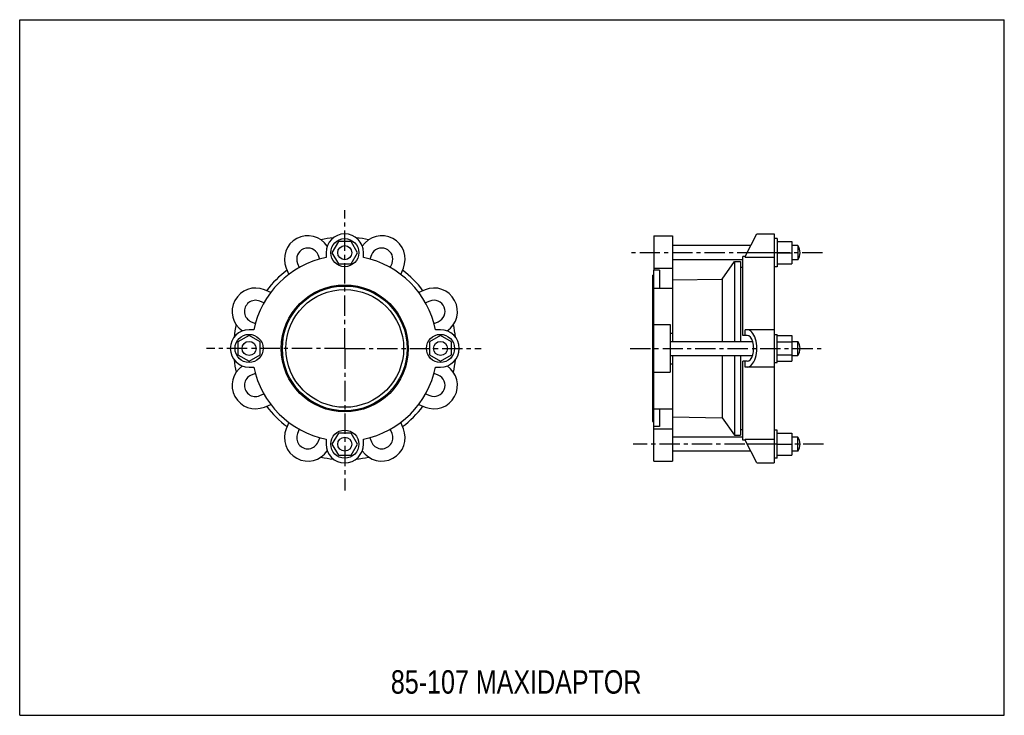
# Model space of a CAD drawing. Header units: millimetres. Extents: x 0 to 841, y 0 to 594.
import ezdxf

# ---------------------------------------------------------------- set-up
doc = ezdxf.new("R2010")
doc.units = ezdxf.units.MM
doc.header["$LTSCALE"] = 46.255
doc.linetypes.add('CENTER', pattern=[0.6, 0.375, -0.075, 0.075, -0.075])
doc.layers.get('0').update_dxf_attribs({"linetype": 'CONTINUOUS'})
doc.layers.add('02___PRT_ALL_AXES', color=7, linetype='CONTINUOUS')
doc.styles.get("Standard").update_dxf_attribs({"font": 'txt', "width": 0.8})

msp = doc.modelspace()

# ---------------------------------------------------------------- linework, layer by layer
at = {"color": 7, "linetype": 'Continuous'}
for p, q in [((0, 0), (0, 594)), ((0, 594), (841, 594)), ((841, 0), (841, 594)), ((272.17, 404.55), (266.69, 395.05)), ((283.14, 404.55), (272.17, 404.55)), ((288.63, 395.05), (283.14, 404.55)), ((541.55, 409.52), (541.55, 381.87)), ((619.55, 391.78), (629.55, 411.05)), ((629.55, 411.05), (644.55, 411.05)), ((644.55, 411.05), (644.55, 215.55)), ((647.05, 404.55), (659.5, 404.55)), ((659.5, 404.55), (659.5, 385.55)), ((664.55, 401.05), (659.5, 401.05)), ((256.33, 389.61), (254.87, 393.15)), ((261.66, 395.05), (261.66, 390.92)), ((266.69, 395.05), (272.17, 385.55)), ((283.14, 385.55), (288.63, 395.05)), ((293.66, 390.92), (293.66, 395.05)), ((300.45, 393.15), (298.98, 389.61)), ((617.55, 324.3), (617.55, 391.78)), ((619.55, 391.78), (617.55, 391.78)), ((619.55, 391.78), (619.55, 390.92)), ((644.55, 390.92), (619.55, 390.92)), ((644.55, 395.05), (621.25, 395.05)), ((647.05, 395.05), (659.5, 395.05)), ((664.55, 389.05), (659.5, 389.05)), ((237.31, 385.88), (238.78, 382.34)), ((272.17, 385.55), (283.14, 385.55)), ((316.54, 382.34), (318.01, 385.88)), ((541.55, 217.08), (541.55, 380.07)), ((546.55, 380.07), (546.55, 364.87)), ((615.55, 382.55), (617.55, 382.55)), ((647.05, 385.55), (659.5, 385.55)), ((557.55, 371.79), (600.1, 372.51)), ((214.48, 361.12), (209.09, 363.35)), ((346.23, 363.35), (340.84, 361.12)), ((541.55, 364.87), (557.55, 364.87)), ((557.55, 364.87), (557.55, 319.3)), ((208.62, 352.18), (205.08, 353.65)), ((350.24, 353.65), (346.7, 352.18)), ((200.04, 329.3), (195.91, 329.3)), ((197.8, 336.09), (201.35, 334.62)), ((353.97, 334.62), (357.52, 336.09)), ((359.41, 329.3), (355.28, 329.3)), ((541.55, 333.67), (555.55, 333.67)), ((555.55, 333.67), (555.55, 292.93)), ((619.55, 324.3), (619.55, 329.3)), ((644.55, 329.3), (619.55, 329.3)), ((359.41, 324.27), (349.91, 318.78)), ((368.91, 318.78), (359.41, 324.27)), ((555.55, 326.39), (557.55, 326.39)), ((621.25, 324.3), (617.55, 324.3)), ((349.91, 318.78), (349.91, 307.81)), ((368.91, 307.81), (368.91, 318.78)), ((349.91, 307.81), (359.41, 302.33)), ((359.41, 302.33), (368.91, 307.81)), ((557.55, 307.3), (557.55, 217.08)), ((195.91, 297.3), (200.04, 297.3)), ((355.28, 297.3), (359.41, 297.3)), ((555.55, 300.2), (557.55, 300.2)), ((621.25, 302.3), (617.55, 302.3)), ((617.55, 234.82), (617.55, 302.3)), ((619.55, 297.3), (619.55, 302.3)), ((644.55, 297.3), (619.55, 297.3)), ((201.35, 291.97), (197.8, 290.5)), ((357.52, 290.5), (353.97, 291.97)), ((541.55, 292.93), (555.55, 292.93)), ((205.08, 272.95), (208.62, 274.42)), ((346.7, 274.42), (350.24, 272.95)), ((209.09, 263.25), (214.48, 265.48)), ((340.84, 265.48), (346.23, 263.25)), ((541.55, 261.73), (557.55, 261.73)), ((546.55, 261.73), (546.55, 246.53)), ((557.55, 254.81), (600.1, 254.09)), ((229.84, 250.12), (227.61, 244.73)), ((238.78, 244.26), (237.31, 240.71)), ((318.01, 240.71), (316.54, 244.26)), ((327.71, 244.73), (325.48, 250.12)), ((546.55, 246.53), (541.55, 246.53)), ((541.55, 244.73), (557.55, 244.73)), ((615.55, 244.05), (617.55, 244.05)), ((254.87, 233.44), (256.33, 236.99)), ((261.66, 235.68), (261.66, 231.55)), ((293.66, 231.55), (293.66, 235.68)), ((298.98, 236.99), (300.45, 233.44)), ((619.55, 235.68), (644.55, 235.68)), ((619.55, 235.68), (619.55, 234.82)), ((619.55, 234.82), (617.55, 234.82)), ((629.55, 215.55), (619.55, 234.82)), ((644.55, 231.55), (621.25, 231.55)), ((541.55, 217.08), (557.55, 217.08)), ((629.55, 215.55), (644.55, 215.55)), ((0, 0), (841, 0))]:
    msp.add_line(p, q, dxfattribs=at)
for radius in [12, 6]:
    msp.add_circle((359.41, 313.3), radius, dxfattribs=at)
for centre, radius, start, end in [((277.66, 313.3), 95, 95.84727, 102.38256), ((277.66, 395.05), 16, 0, 180), ((277.66, 313.3), 95, 77.61744, 84.15273), ((246.09, 389.52), 9.5, 22.5, 202.5), ((309.23, 389.52), 9.5, 337.5, 157.5), ((277.66, 313.3), 79.25, 101.64766, 168.35234), ((277.66, 313.3), 79.25, 11.64767, 78.35234), ((277.66, 313.3), 83, 126.44343, 143.55657), ((277.66, 313.3), 83, 36.44343, 53.55657), ((201.44, 344.87), 20, 67.5, 236.10613), ((353.88, 344.87), 20, 303.89348, 112.5), ((201.44, 344.87), 9.5, 67.5, 247.5), ((353.88, 344.87), 9.5, 292.5, 112.5), ((195.91, 313.3), 16, 90, 270), ((277.66, 313.3), 95, 167.61744, 174.1489), ((359.41, 313.3), 16, 270, 90), ((277.66, 313.3), 95, 5.85075, 12.38256), ((277.66, 313.3), 95, 185.85075, 192.38256), ((277.66, 313.3), 95, 347.61744, 354.1489), ((201.44, 281.73), 20, 123.89348, 292.5), ((277.66, 313.3), 79.25, 191.64769, 258.35234), ((277.66, 313.3), 79.25, 281.64769, 348.35234), ((353.88, 281.73), 20, 247.5, 56.10613), ((201.44, 281.73), 9.5, 112.5, 292.5), ((353.88, 281.73), 9.5, 247.5, 67.5), ((277.66, 313.3), 83, 216.44343, 233.55657), ((277.66, 313.3), 83, 306.44343, 323.55657), ((246.09, 237.08), 20, 157.5, 326.10613), ((309.23, 237.08), 20, 213.89348, 22.5), ((246.09, 237.08), 9.5, 157.5, 337.5), ((309.23, 237.08), 9.5, 202.5, 22.5), ((277.66, 231.55), 16, 180, 360), ((277.66, 313.3), 95, 257.61744, 264.1489), ((277.66, 313.3), 95, 275.85075, 282.38256)]:
    msp.add_arc(centre, radius, start, end, dxfattribs=at)
for major_axis in [(0, 16), (0, 11)]:
    msp.add_ellipse((621.25, 313.3), major_axis=major_axis, ratio=0.519019, start_param=-3.141593, end_param=0, dxfattribs=at)
at = {"layer": '02___PRT_ALL_AXES', "color": 7, "linetype": 'CENTER'}
for p, q in [((277.66, 313.3), (277.66, 431.46)), ((685.66, 395.05), (522.29, 395.05)), ((277.66, 313.3), (159.53, 313.3)), ((277.66, 313.3), (277.66, 191.86)), ((277.66, 313.3), (394.11, 313.3)), ((521.45, 313.3), (685.66, 313.3)), ((647.05, 231.55), (523.96, 231.55)), ((686.49, 231.55), (659.5, 231.55))]:
    msp.add_line(p, q, dxfattribs=at)
at = {"layer": '02___PRT_ALL_AXES', "color": 7, "linetype": 'Continuous'}
for p, q in [((541.55, 409.52), (557.55, 409.52)), ((557.55, 409.52), (557.55, 364.87)), ((647.05, 407.05), (644.55, 407.05)), ((647.05, 407.05), (647.05, 383.05)), ((624.36, 401.05), (557.55, 401.05)), ((664.55, 401.05), (664.55, 389.05)), ((617.55, 389.05), (557.55, 389.05)), ((600.1, 372.51), (610.55, 387.43)), ((610.55, 387.43), (610.55, 319.3)), ((610.55, 387.43), (615.55, 387.43)), ((615.55, 387.43), (615.55, 319.3)), ((227.61, 381.87), (229.84, 376.48)), ((325.48, 376.48), (327.71, 381.87)), ((541.55, 381.87), (541.55, 380.07)), ((541.55, 381.87), (557.55, 381.87)), ((546.55, 380.07), (541.55, 380.07)), ((647.05, 383.05), (644.55, 383.05)), ((540.55, 375.8), (540.55, 250.8)), ((540.55, 375.8), (541.55, 375.8)), ((600.1, 372.51), (600.1, 319.3)), ((195.91, 324.27), (186.41, 318.78)), ((205.41, 318.78), (195.91, 324.27)), ((644.55, 325.3), (647.05, 325.3)), ((647.05, 301.3), (647.05, 325.3)), ((647.05, 324.27), (659.5, 324.27)), ((659.5, 324.27), (659.5, 302.33)), ((186.41, 318.78), (186.41, 307.81)), ((205.41, 307.81), (205.41, 318.78)), ((555.55, 319.3), (626.03, 319.3)), ((647.05, 318.78), (659.5, 318.78)), ((659.5, 319.3), (664.55, 319.3)), ((664.55, 307.3), (664.55, 319.3)), ((186.41, 307.81), (195.91, 302.33)), ((195.91, 302.33), (205.41, 307.81)), ((555.55, 307.3), (626.03, 307.3)), ((600.1, 307.3), (600.1, 254.09)), ((610.55, 307.3), (610.55, 239.16)), ((615.55, 307.3), (615.55, 239.16)), ((647.05, 307.81), (659.5, 307.81)), ((659.5, 307.3), (664.55, 307.3)), ((644.55, 301.3), (647.05, 301.3)), ((647.05, 302.33), (659.5, 302.33)), ((600.1, 254.09), (610.55, 239.16)), ((540.55, 250.8), (541.55, 250.8)), ((272.17, 241.05), (266.69, 231.55)), ((283.14, 241.05), (272.17, 241.05)), ((288.63, 231.55), (283.14, 241.05)), ((617.55, 237.55), (557.55, 237.55)), ((610.55, 239.16), (615.55, 239.16)), ((647.05, 243.55), (644.55, 243.55)), ((647.05, 219.55), (647.05, 243.55)), ((647.05, 241.05), (659.5, 241.05)), ((659.5, 241.05), (659.5, 222.05)), ((664.55, 237.55), (659.5, 237.55)), ((664.55, 225.55), (664.55, 237.55)), ((266.69, 231.55), (272.17, 222.05)), ((283.14, 222.05), (288.63, 231.55)), ((647.05, 231.55), (659.5, 231.55)), ((272.17, 222.05), (283.14, 222.05)), ((624.36, 225.55), (557.55, 225.55)), ((647.05, 219.55), (644.55, 219.55)), ((647.05, 222.05), (659.5, 222.05)), ((664.55, 225.55), (659.5, 225.55))]:
    msp.add_line(p, q, dxfattribs=at)
for centre, radius in [((277.66, 395.05), 12), ((277.66, 395.05), 6), ((277.66, 313.3), 54.25), ((277.66, 313.3), 53.29), ((277.66, 313.3), 50.29), ((195.91, 313.3), 12), ((195.91, 313.3), 6), ((277.66, 231.55), 12), ((277.66, 231.55), 6)]:
    msp.add_circle(centre, radius, dxfattribs=at)
for centre, radius, start, end in [((246.09, 389.52), 20, 33.88352, 202.5), ((309.23, 389.52), 20, 337.5, 146.11648), ((656.55, 395.05), 10, 323.1301, 36.8699), ((656.55, 313.3), 10, 323.1301, 36.8699), ((656.55, 231.55), 10, 323.1301, 36.8699)]:
    msp.add_arc(centre, radius, start, end, dxfattribs=at)

# ---------------------------------------------------------------- texts
at = {"color": 2, "linetype": 'Continuous', "insert": (317.04, 38.49), "char_height": 20, "width": 272, "attachment_point": 1, "line_spacing_factor": 0.9}
msp.add_mtext('85-107 MAXIDAPTOR', dxfattribs=at)

doc.saveas('drawing.dxf')
